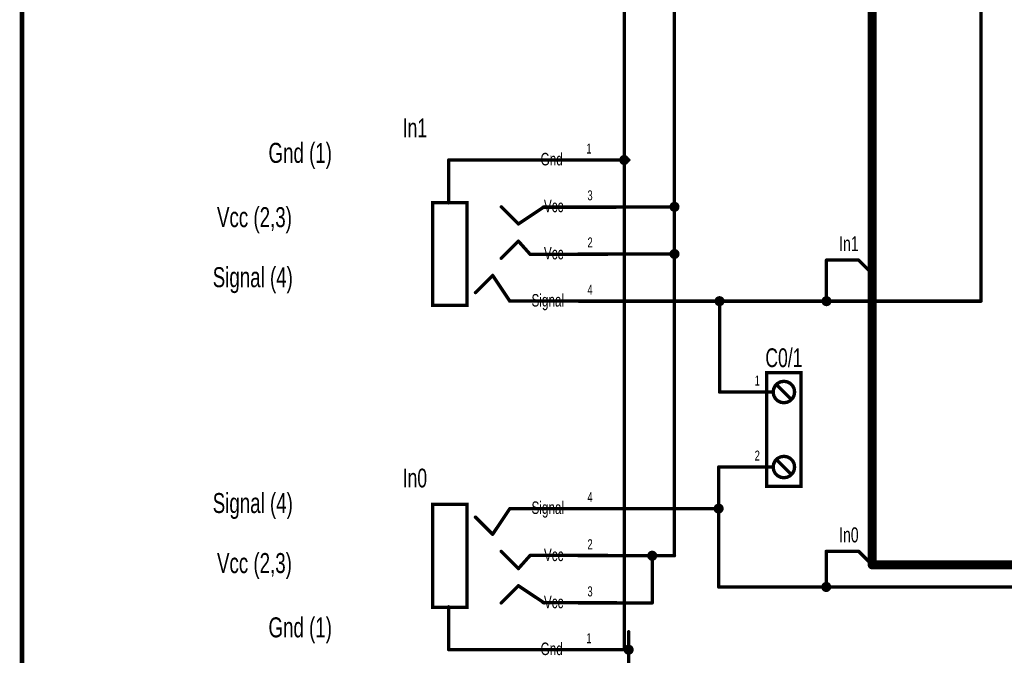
# Model space of a CAD drawing. Extents: x 0 to 22.6, y 0 to 15.8.
# Tile 2 of 26: x 0 to 2.8, y 3.6 to 5.4. Entities that reach past the tile are written whole.
import ezdxf
from ezdxf.enums import TextEntityAlignment as Align

# ---------------------------------------------------------------- set-up
doc = ezdxf.new("R2010")
doc.units = 0
for name, color, linetype in [('Bus', 180, 'CONTINUOUS'), ('Element', 253, 'CONTINUOUS'), ('Net', 50, 'CONTINUOUS'), ('Pin', 50, 'CONTINUOUS'), ('Titles', 253, 'CONTINUOUS')]:
    doc.layers.add(name, color=color, linetype=linetype)

msp = doc.modelspace()

# ---------------------------------------------------------------- linework, layer by layer
at = {"layer": 'Bus', "linetype": 'CONTINUOUS', "const_width": 0.0262}
for points in [[(2.464, 10.8618), (2.464, 3.8418)], [(2.464, 3.8418), (2.9249, 3.8418)]]:
    msp.add_lwpolyline(points, dxfattribs=at)
at = {"layer": 'Bus', "linetype": 'CONTINUOUS', "const_width": 0.0131}
msp.add_lwpolyline([(2.4574, 3.8418, 1), (2.4705, 3.8418, 1), (2.4574, 3.8418, 1)], format="xyb", dxfattribs=at)
msp.add_lwpolyline([(2.4574, 3.8418, 1), (2.4705, 3.8418, 1), (2.4574, 3.8418, 1)], format="xyb", dxfattribs=at)
at = {"layer": 'Element', "linetype": 'CONTINUOUS', "const_width": 0.0098}
for points in [[(1.23, 4.8973), (1.23, 5.0223)], [(1.605, 5.0223), (1.23, 5.0223)], [(1.2832, 4.5983), (1.1832, 4.5983), (1.1832, 4.8983), (1.2832, 4.8983), (1.2832, 4.5983)], [(1.4332, 4.8358), (1.3832, 4.8858)], [(1.4332, 4.8358), (1.5082, 4.8858)], [(1.505, 4.8848), (1.7175, 4.8848)], [(1.4332, 4.7858), (1.3832, 4.7358)], [(1.4675, 4.7473), (1.4332, 4.7858)], [(1.6925, 4.7473), (1.4675, 4.7473)], [(1.3582, 4.6858), (1.3082, 4.6358)], [(1.4082, 4.6108), (1.3582, 4.6858)], [(1.7207, 4.6108), (1.4082, 4.6108)], [(2.1568, 4.402), (2.2568, 4.402), (2.2568, 4.0708), (2.1568, 4.0708), (2.1568, 4.402)], [(2.1755, 4.3458), (2.1771, 4.3361), (2.1815, 4.3274), (2.1884, 4.3205), (2.1971, 4.316), (2.2068, 4.3145), (2.2165, 4.316), (2.2252, 4.3205), (2.2321, 4.3274), (2.2365, 4.3361), (2.238, 4.3458), (2.2365, 4.3554), (2.2321, 4.3641), (2.2252, 4.371), (2.2165, 4.3755), (2.2068, 4.377), (2.1971, 4.3755), (2.1884, 4.371), (2.1815, 4.3641), (2.1771, 4.3554), (2.1755, 4.3458)], [(2.188, 4.3645), (2.2255, 4.327)], [(2.1755, 4.127), (2.1771, 4.1174), (2.1815, 4.1086), (2.1884, 4.1017), (2.1971, 4.0973), (2.2068, 4.0958), (2.2165, 4.0973), (2.2252, 4.1017), (2.2321, 4.1086), (2.2365, 4.1174), (2.238, 4.127), (2.2365, 4.1367), (2.2321, 4.1454), (2.2252, 4.1523), (2.2165, 4.1567), (2.2068, 4.1583), (2.1971, 4.1567), (2.1884, 4.1523), (2.1815, 4.1454), (2.1771, 4.1367), (2.1755, 4.127)], [(2.188, 4.1458), (2.2255, 4.1083)], [(1.1832, 4.0184), (1.2832, 4.0184), (1.2832, 3.7184), (1.1832, 3.7184), (1.1832, 4.0184)], [(1.4082, 4.0059), (1.3582, 3.9309)], [(1.7207, 4.0059), (1.4082, 4.0059)], [(1.3582, 3.9309), (1.3082, 3.9809)], [(1.4332, 3.8309), (1.3832, 3.8809)], [(1.4675, 3.8694), (1.4332, 3.8309)], [(1.6925, 3.8694), (1.4675, 3.8694)], [(1.4332, 3.7809), (1.3832, 3.7309)], [(1.4332, 3.7809), (1.5082, 3.7309)], [(1.505, 3.7319), (1.7175, 3.7319)], [(1.23, 3.7194), (1.23, 3.5944)], [(1.605, 3.5944), (1.23, 3.5944)]]:
    msp.add_lwpolyline(points, dxfattribs=at)
at = {"layer": 'Element', "linetype": 'CONTINUOUS', "const_width": 0.0049}
for points in [[(1.2276, 5.0223, 1), (1.2325, 5.0223, 1), (1.2276, 5.0223, 1)], [(1.2276, 5.0223, 1), (1.2325, 5.0223, 1), (1.2276, 5.0223, 1)], [(1.6026, 5.0223, 1), (1.6075, 5.0223, 1), (1.6026, 5.0223, 1)], [(1.2276, 4.8973, 1), (1.2325, 4.8973, 1), (1.2276, 4.8973, 1)], [(1.3807, 4.8858, 1), (1.3856, 4.8858, 1), (1.3807, 4.8858, 1)], [(1.5026, 4.8848, 1), (1.5075, 4.8848, 1), (1.5026, 4.8848, 1)], [(1.5057, 4.8858, 1), (1.5106, 4.8858, 1), (1.5057, 4.8858, 1)], [(1.7151, 4.8848, 1), (1.72, 4.8848, 1), (1.7151, 4.8848, 1)], [(1.4307, 4.8358, 1), (1.4356, 4.8358, 1), (1.4307, 4.8358, 1)], [(1.4307, 4.8358, 1), (1.4356, 4.8358, 1), (1.4307, 4.8358, 1)], [(1.4307, 4.7858, 1), (1.4356, 4.7858, 1), (1.4307, 4.7858, 1)], [(1.4307, 4.7858, 1), (1.4356, 4.7858, 1), (1.4307, 4.7858, 1)], [(1.3807, 4.7358, 1), (1.3856, 4.7358, 1), (1.3807, 4.7358, 1)], [(1.4651, 4.7473, 1), (1.47, 4.7473, 1), (1.4651, 4.7473, 1)], [(1.4651, 4.7473, 1), (1.47, 4.7473, 1), (1.4651, 4.7473, 1)], [(1.6901, 4.7473, 1), (1.695, 4.7473, 1), (1.6901, 4.7473, 1)], [(1.3557, 4.6858, 1), (1.3606, 4.6858, 1), (1.3557, 4.6858, 1)], [(1.3557, 4.6858, 1), (1.3606, 4.6858, 1), (1.3557, 4.6858, 1)], [(1.3057, 4.6358, 1), (1.3106, 4.6358, 1), (1.3057, 4.6358, 1)], [(1.4057, 4.6108, 1), (1.4106, 4.6108, 1), (1.4057, 4.6108, 1)], [(1.4057, 4.6108, 1), (1.4106, 4.6108, 1), (1.4057, 4.6108, 1)], [(1.7182, 4.6108, 1), (1.7231, 4.6108, 1), (1.7182, 4.6108, 1)], [(2.1856, 4.3645, 1), (2.1905, 4.3645, 1), (2.1856, 4.3645, 1)], [(2.1731, 4.3458, 1), (2.178, 4.3458, 1), (2.1731, 4.3458, 1)], [(2.2231, 4.327, 1), (2.228, 4.327, 1), (2.2231, 4.327, 1)], [(2.1731, 4.127, 1), (2.178, 4.127, 1), (2.1731, 4.127, 1)], [(2.1856, 4.1458, 1), (2.1905, 4.1458, 1), (2.1856, 4.1458, 1)], [(2.2231, 4.1083, 1), (2.228, 4.1083, 1), (2.2231, 4.1083, 1)], [(1.4057, 4.0059, 1), (1.4106, 4.0059, 1), (1.4057, 4.0059, 1)], [(1.4057, 4.0059, 1), (1.4106, 4.0059, 1), (1.4057, 4.0059, 1)], [(1.7182, 4.0059, 1), (1.7231, 4.0059, 1), (1.7182, 4.0059, 1)], [(1.3057, 3.9809, 1), (1.3106, 3.9809, 1), (1.3057, 3.9809, 1)], [(1.3557, 3.9309, 1), (1.3606, 3.9309, 1), (1.3557, 3.9309, 1)], [(1.3557, 3.9309, 1), (1.3606, 3.9309, 1), (1.3557, 3.9309, 1)], [(1.3807, 3.8809, 1), (1.3856, 3.8809, 1), (1.3807, 3.8809, 1)], [(1.4651, 3.8694, 1), (1.47, 3.8694, 1), (1.4651, 3.8694, 1)], [(1.4651, 3.8694, 1), (1.47, 3.8694, 1), (1.4651, 3.8694, 1)], [(1.6901, 3.8694, 1), (1.695, 3.8694, 1), (1.6901, 3.8694, 1)], [(1.4307, 3.8309, 1), (1.4356, 3.8309, 1), (1.4307, 3.8309, 1)], [(1.4307, 3.8309, 1), (1.4356, 3.8309, 1), (1.4307, 3.8309, 1)], [(1.4307, 3.7809, 1), (1.4356, 3.7809, 1), (1.4307, 3.7809, 1)], [(1.4307, 3.7809, 1), (1.4356, 3.7809, 1), (1.4307, 3.7809, 1)], [(1.3807, 3.7309, 1), (1.3856, 3.7309, 1), (1.3807, 3.7309, 1)], [(1.5026, 3.7319, 1), (1.5075, 3.7319, 1), (1.5026, 3.7319, 1)], [(1.5057, 3.7309, 1), (1.5106, 3.7309, 1), (1.5057, 3.7309, 1)], [(1.7151, 3.7319, 1), (1.72, 3.7319, 1), (1.7151, 3.7319, 1)], [(1.2276, 3.7194, 1), (1.2325, 3.7194, 1), (1.2276, 3.7194, 1)], [(1.2276, 3.5944, 1), (1.2325, 3.5944, 1), (1.2276, 3.5944, 1)], [(1.2276, 3.5944, 1), (1.2325, 3.5944, 1), (1.2276, 3.5944, 1)], [(1.6026, 3.5944, 1), (1.6075, 3.5944, 1), (1.6026, 3.5944, 1)]]:
    msp.add_lwpolyline(points, format="xyb", dxfattribs=at)
at = {"layer": 'Net', "linetype": 'CONTINUOUS', "const_width": 0.0098}
for points in [[(1.7415, 3.5944), (1.7415, 10.4223)], [(1.888, 10.2857), (1.888, 3.8684)], [(2.7814, 6.5731), (2.7814, 4.6107)], [(1.7317, 5.0223), (1.7322, 5.0192), (1.7336, 5.0165), (1.7357, 5.0143), (1.7385, 5.0129), (1.7415, 5.0124), (1.7446, 5.0129), (1.7473, 5.0143), (1.7495, 5.0165), (1.7509, 5.0192), (1.7514, 5.0223), (1.7509, 5.0253), (1.7495, 5.0281), (1.7473, 5.0302), (1.7446, 5.0316), (1.7415, 5.0321), (1.7385, 5.0316), (1.7357, 5.0302), (1.7336, 5.0281), (1.7322, 5.0253), (1.7317, 5.0223)], [(1.755, 5.0223), (1.7415, 5.0223)], [(1.7582, 4.8857), (1.888, 4.8857)], [(1.8782, 4.8857), (1.8786, 4.8827), (1.88, 4.88), (1.8822, 4.8778), (1.885, 4.8764), (1.888, 4.8759), (1.891, 4.8764), (1.8938, 4.8778), (1.896, 4.88), (1.8974, 4.8827), (1.8978, 4.8857), (1.8974, 4.8888), (1.896, 4.8915), (1.8938, 4.8937), (1.891, 4.8951), (1.888, 4.8956), (1.885, 4.8951), (1.8822, 4.8937), (1.88, 4.8915), (1.8786, 4.8888), (1.8782, 4.8857)], [(1.8782, 4.7483), (1.8786, 4.7452), (1.88, 4.7425), (1.8822, 4.7403), (1.885, 4.7389), (1.888, 4.7384), (1.891, 4.7389), (1.8938, 4.7403), (1.896, 4.7425), (1.8974, 4.7452), (1.8978, 4.7483), (1.8974, 4.7513), (1.896, 4.754), (1.8938, 4.7562), (1.891, 4.7576), (1.888, 4.7581), (1.885, 4.7576), (1.8822, 4.7562), (1.88, 4.754), (1.8786, 4.7513), (1.8782, 4.7483)], [(1.7582, 4.7483), (1.888, 4.7483)], [(2.3308, 4.6107), (2.3308, 4.7303)], [(2.3308, 4.7303), (2.4246, 4.7303)], [(2.4246, 4.7303), (2.464, 4.6909)], [(2.0095, 4.6107), (2.0099, 4.6077), (2.0113, 4.605), (2.0135, 4.6028), (2.0163, 4.6014), (2.0193, 4.6009), (2.0223, 4.6014), (2.0251, 4.6028), (2.0273, 4.605), (2.0287, 4.6077), (2.0291, 4.6107), (2.0287, 4.6138), (2.0273, 4.6165), (2.0251, 4.6187), (2.0223, 4.6201), (2.0193, 4.6206), (2.0163, 4.6201), (2.0135, 4.6187), (2.0113, 4.6165), (2.0099, 4.6138), (2.0095, 4.6107)], [(2.321, 4.6107), (2.3215, 4.6077), (2.3229, 4.605), (2.3251, 4.6028), (2.3278, 4.6014), (2.3308, 4.6009), (2.3339, 4.6014), (2.3366, 4.6028), (2.3388, 4.605), (2.3402, 4.6077), (2.3407, 4.6107), (2.3402, 4.6138), (2.3388, 4.6165), (2.3366, 4.6187), (2.3339, 4.6201), (2.3308, 4.6206), (2.3278, 4.6201), (2.3251, 4.6187), (2.3229, 4.6165), (2.3215, 4.6138), (2.321, 4.6107)], [(2.7814, 4.6107), (1.7581, 4.6107)], [(2.0193, 4.3458), (2.0193, 4.6107)], [(2.0167, 4.127), (2.0167, 4.0059)], [(2.0068, 4.0059), (2.0073, 4.0029), (2.0087, 4.0001), (2.0109, 3.998), (2.0136, 3.9966), (2.0167, 3.9961), (2.0197, 3.9966), (2.0224, 3.998), (2.0246, 4.0001), (2.026, 4.0029), (2.0265, 4.0059), (2.026, 4.009), (2.0246, 4.0117), (2.0224, 4.0139), (2.0197, 4.0153), (2.0167, 4.0158), (2.0136, 4.0153), (2.0109, 4.0139), (2.0087, 4.0117), (2.0073, 4.009), (2.0068, 4.0059)], [(2.0167, 4.0059), (1.7581, 4.0059)], [(2.0167, 3.7774), (2.0167, 4.0059)], [(1.888, 3.8684), (1.7582, 3.8684)], [(1.8132, 3.8684), (1.8137, 3.8654), (1.8151, 3.8626), (1.8173, 3.8604), (1.82, 3.859), (1.8231, 3.8586), (1.8261, 3.859), (1.8289, 3.8604), (1.831, 3.8626), (1.8324, 3.8654), (1.8329, 3.8684), (1.8324, 3.8714), (1.831, 3.8742), (1.8289, 3.8764), (1.8261, 3.8778), (1.8231, 3.8782), (1.82, 3.8778), (1.8173, 3.8764), (1.8151, 3.8742), (1.8137, 3.8714), (1.8132, 3.8684)], [(1.8231, 3.7309), (1.8231, 3.8684)], [(2.3301, 3.7774), (2.3301, 3.8812)], [(2.3301, 3.8812), (2.4246, 3.8812)], [(2.4246, 3.8812), (2.464, 3.8418)], [(2.3203, 3.7774), (2.3208, 3.7744), (2.3222, 3.7716), (2.3243, 3.7694), (2.3271, 3.768), (2.3301, 3.7676), (2.3332, 3.768), (2.3359, 3.7694), (2.3381, 3.7716), (2.3395, 3.7744), (2.34, 3.7774), (2.3395, 3.7804), (2.3381, 3.7832), (2.3359, 3.7854), (2.3332, 3.7868), (2.3301, 3.7872), (2.3271, 3.7868), (2.3243, 3.7854), (2.3222, 3.7832), (2.3208, 3.7804), (2.3203, 3.7774)], [(5.8199, 3.7774), (2.0167, 3.7774)], [(1.7582, 3.7309), (1.8231, 3.7309)], [(1.7544, 3.6468), (1.7544, 3.5944)], [(1.755, 3.5944), (1.7415, 3.5944)], [(1.7446, 3.5944), (1.7451, 3.5913), (1.7465, 3.5886), (1.7486, 3.5864), (1.7514, 3.585), (1.7544, 3.5845), (1.7575, 3.585), (1.7602, 3.5864), (1.7624, 3.5886), (1.7638, 3.5913), (1.7643, 3.5944), (1.7638, 3.5974), (1.7624, 3.6002), (1.7602, 3.6024), (1.7575, 3.6038), (1.7544, 3.6042), (1.7514, 3.6038), (1.7486, 3.6024), (1.7465, 3.6002), (1.7451, 3.5974), (1.7446, 3.5944)]]:
    msp.add_lwpolyline(points, dxfattribs=at)
at = {"layer": 'Net', "linetype": 'CONTINUOUS', "const_width": 0.0049}
for points in [[(1.7292, 5.0223, 1), (1.7342, 5.0223, 1), (1.7292, 5.0223, 1)], [(1.7391, 5.0223, 1), (1.744, 5.0223, 1), (1.7391, 5.0223, 1)], [(1.7526, 5.0223, 1), (1.7575, 5.0223, 1), (1.7526, 5.0223, 1)], [(1.7557, 4.8857, 1), (1.7606, 4.8857, 1), (1.7557, 4.8857, 1)], [(1.8757, 4.8857, 1), (1.8806, 4.8857, 1), (1.8757, 4.8857, 1)], [(1.8855, 4.8857, 1), (1.8905, 4.8857, 1), (1.8855, 4.8857, 1)], [(1.7557, 4.7483, 1), (1.7606, 4.7483, 1), (1.7557, 4.7483, 1)], [(1.8757, 4.7483, 1), (1.8806, 4.7483, 1), (1.8757, 4.7483, 1)], [(1.8855, 4.7483, 1), (1.8905, 4.7483, 1), (1.8855, 4.7483, 1)], [(2.3284, 4.7303, 1), (2.3333, 4.7303, 1), (2.3284, 4.7303, 1)], [(2.3284, 4.7303, 1), (2.3333, 4.7303, 1), (2.3284, 4.7303, 1)], [(2.4221, 4.7303, 1), (2.427, 4.7303, 1), (2.4221, 4.7303, 1)], [(2.4221, 4.7303, 1), (2.427, 4.7303, 1), (2.4221, 4.7303, 1)], [(2.4615, 4.6909, 1), (2.4664, 4.6909, 1), (2.4615, 4.6909, 1)], [(1.7557, 4.6107, 1), (1.7606, 4.6107, 1), (1.7557, 4.6107, 1)], [(2.007, 4.6107, 1), (2.0119, 4.6107, 1), (2.007, 4.6107, 1)], [(2.0168, 4.6107, 1), (2.0218, 4.6107, 1), (2.0168, 4.6107, 1)], [(2.3185, 4.6107, 1), (2.3235, 4.6107, 1), (2.3185, 4.6107, 1)], [(2.3284, 4.6107, 1), (2.3333, 4.6107, 1), (2.3284, 4.6107, 1)], [(2.7789, 4.6107, 1), (2.7838, 4.6107, 1), (2.7789, 4.6107, 1)], [(2.7789, 4.6107, 1), (2.7838, 4.6107, 1), (2.7789, 4.6107, 1)], [(2.0168, 4.3458, 1), (2.0218, 4.3458, 1), (2.0168, 4.3458, 1)], [(2.0142, 4.127, 1), (2.0191, 4.127, 1), (2.0142, 4.127, 1)], [(1.7557, 4.0059, 1), (1.7606, 4.0059, 1), (1.7557, 4.0059, 1)], [(2.0043, 4.0059, 1), (2.0093, 4.0059, 1), (2.0043, 4.0059, 1)], [(2.0142, 4.0059, 1), (2.0191, 4.0059, 1), (2.0142, 4.0059, 1)], [(2.0142, 4.0059, 1), (2.0191, 4.0059, 1), (2.0142, 4.0059, 1)], [(2.0142, 4.0059, 1), (2.0191, 4.0059, 1), (2.0142, 4.0059, 1)], [(1.7557, 3.8684, 1), (1.7606, 3.8684, 1), (1.7557, 3.8684, 1)], [(1.8108, 3.8684, 1), (1.8157, 3.8684, 1), (1.8108, 3.8684, 1)], [(1.8206, 3.8684, 1), (1.8255, 3.8684, 1), (1.8206, 3.8684, 1)], [(1.8855, 3.8684, 1), (1.8905, 3.8684, 1), (1.8855, 3.8684, 1)], [(1.8855, 3.8684, 1), (1.8905, 3.8684, 1), (1.8855, 3.8684, 1)], [(2.3277, 3.8812, 1), (2.3326, 3.8812, 1), (2.3277, 3.8812, 1)], [(2.3277, 3.8812, 1), (2.3326, 3.8812, 1), (2.3277, 3.8812, 1)], [(2.4221, 3.8812, 1), (2.427, 3.8812, 1), (2.4221, 3.8812, 1)], [(2.4221, 3.8812, 1), (2.427, 3.8812, 1), (2.4221, 3.8812, 1)], [(2.4615, 3.8418, 1), (2.4664, 3.8418, 1), (2.4615, 3.8418, 1)], [(2.0142, 3.7774, 1), (2.0191, 3.7774, 1), (2.0142, 3.7774, 1)], [(2.0142, 3.7774, 1), (2.0191, 3.7774, 1), (2.0142, 3.7774, 1)], [(2.3178, 3.7774, 1), (2.3227, 3.7774, 1), (2.3178, 3.7774, 1)], [(2.3277, 3.7774, 1), (2.3326, 3.7774, 1), (2.3277, 3.7774, 1)], [(1.7557, 3.7309, 1), (1.7606, 3.7309, 1), (1.7557, 3.7309, 1)], [(1.8206, 3.7309, 1), (1.8255, 3.7309, 1), (1.8206, 3.7309, 1)], [(1.8206, 3.7309, 1), (1.8255, 3.7309, 1), (1.8206, 3.7309, 1)], [(1.752, 3.6468, 1), (1.7569, 3.6468, 1), (1.752, 3.6468, 1)], [(1.7391, 3.5944, 1), (1.744, 3.5944, 1), (1.7391, 3.5944, 1)], [(1.7391, 3.5944, 1), (1.744, 3.5944, 1), (1.7391, 3.5944, 1)], [(1.7421, 3.5944, 1), (1.747, 3.5944, 1), (1.7421, 3.5944, 1)], [(1.752, 3.5944, 1), (1.7569, 3.5944, 1), (1.752, 3.5944, 1)], [(1.7526, 3.5944, 1), (1.7575, 3.5944, 1), (1.7526, 3.5944, 1)]]:
    msp.add_lwpolyline(points, format="xyb", dxfattribs=at)
at = {"layer": 'Pin', "linetype": 'CONTINUOUS', "const_width": 0.0098}
for points in [[(1.605, 5.0223), (1.755, 5.0223)], [(1.6082, 4.8857), (1.7582, 4.8857)], [(1.6082, 4.7483), (1.7582, 4.7483)], [(1.6081, 4.6107), (1.7581, 4.6107)], [(2.1693, 4.3458), (2.0193, 4.3458)], [(2.1693, 4.127), (2.0193, 4.127)], [(1.6081, 4.0059), (1.7581, 4.0059)], [(1.6082, 3.8684), (1.7582, 3.8684)], [(1.6082, 3.7309), (1.7582, 3.7309)], [(1.7544, 3.4968), (1.7544, 3.6468)], [(1.605, 3.5944), (1.755, 3.5944)]]:
    msp.add_lwpolyline(points, dxfattribs=at)
at = {"layer": 'Pin', "linetype": 'CONTINUOUS', "const_width": 0.0049}
for points in [[(1.6026, 5.0223, 1), (1.6075, 5.0223, 1), (1.6026, 5.0223, 1)], [(1.7526, 5.0223, 1), (1.7575, 5.0223, 1), (1.7526, 5.0223, 1)], [(1.6057, 4.8857, 1), (1.6106, 4.8857, 1), (1.6057, 4.8857, 1)], [(1.7557, 4.8857, 1), (1.7606, 4.8857, 1), (1.7557, 4.8857, 1)], [(1.6057, 4.7483, 1), (1.6106, 4.7483, 1), (1.6057, 4.7483, 1)], [(1.7557, 4.7483, 1), (1.7606, 4.7483, 1), (1.7557, 4.7483, 1)], [(1.6057, 4.6107, 1), (1.6106, 4.6107, 1), (1.6057, 4.6107, 1)], [(1.7557, 4.6107, 1), (1.7606, 4.6107, 1), (1.7557, 4.6107, 1)], [(2.0168, 4.3458, 1), (2.0218, 4.3458, 1), (2.0168, 4.3458, 1)], [(2.1668, 4.3458, 1), (2.1718, 4.3458, 1), (2.1668, 4.3458, 1)], [(2.0168, 4.127, 1), (2.0218, 4.127, 1), (2.0168, 4.127, 1)], [(2.1668, 4.127, 1), (2.1718, 4.127, 1), (2.1668, 4.127, 1)], [(1.6057, 4.0059, 1), (1.6106, 4.0059, 1), (1.6057, 4.0059, 1)], [(1.7557, 4.0059, 1), (1.7606, 4.0059, 1), (1.7557, 4.0059, 1)], [(1.6057, 3.8684, 1), (1.6106, 3.8684, 1), (1.6057, 3.8684, 1)], [(1.7557, 3.8684, 1), (1.7606, 3.8684, 1), (1.7557, 3.8684, 1)], [(1.6057, 3.7309, 1), (1.6106, 3.7309, 1), (1.6057, 3.7309, 1)], [(1.7557, 3.7309, 1), (1.7606, 3.7309, 1), (1.7557, 3.7309, 1)], [(1.752, 3.6468, 1), (1.7569, 3.6468, 1), (1.752, 3.6468, 1)], [(1.6026, 3.5944, 1), (1.6075, 3.5944, 1), (1.6026, 3.5944, 1)], [(1.7526, 3.5944, 1), (1.7575, 3.5944, 1), (1.7526, 3.5944, 1)]]:
    msp.add_lwpolyline(points, format="xyb", dxfattribs=at)
at = {"layer": 'Titles', "linetype": 'CONTINUOUS', "const_width": 0.0131}
msp.add_lwpolyline([(22.5851, 0.0288), (-0.0133, 0.0288), (-0.0133, 15.7768), (22.5851, 15.7768), (22.5851, 0.0288)], dxfattribs=at)

# ---------------------------------------------------------------- texts
at = {"layer": 'Element', "width": 0.7}
for s, p in [('In1', (1.1316, 5.0723)), ('C0/1', (2.2068, 4.402)), ('In0', (1.1316, 4.0512))]:
    msp.add_text(s, height=0.0547, dxfattribs=at).set_placement(p, align=Align.BOTTOM_CENTER)
for s, p in [('Gnd (1)', (0.705, 5.0723)), ('Vcc (2,3)', (0.555, 4.8848)), ('Signal (4)', (0.5425, 4.7098)), ('Signal (4)', (0.5425, 4.0512)), ('Vcc (2,3)', (0.555, 3.8762)), ('Gnd (1)', (0.705, 3.6887))]:
    msp.add_text(s, height=0.0583, dxfattribs=at).set_placement(p, align=Align.TOP_LEFT)
at = {"layer": 'Net', "width": 0.7}
for s, p in [('In1', (2.4246, 4.7434)), ('In0', (2.4246, 3.8943))]:
    msp.add_text(s, height=0.0437, dxfattribs=at).set_placement(p, align=Align.BOTTOM_RIGHT)
at = {"layer": 'Pin', "width": 0.7}
for s, height, p in [('1', 0.0292, (1.6313, 5.0704)), ('Gnd', 0.0365, (1.4979, 5.0431)), ('Vcc', 0.0365, (1.5076, 4.9065)), ('3', 0.0292, (1.6344, 4.9339)), ('2', 0.0292, (1.6344, 4.7964)), ('Vcc', 0.0365, (1.5076, 4.769)), ('4', 0.0292, (1.6344, 4.6589)), ('Signal', 0.0365, (1.4714, 4.6315)), ('1', 0.0292, (2.1217, 4.3939)), ('2', 0.0292, (2.1217, 4.1751)), ('4', 0.0292, (1.6344, 4.054)), ('Signal', 0.0365, (1.4714, 4.0267)), ('2', 0.0292, (1.6344, 3.9165)), ('Vcc', 0.0365, (1.5076, 3.8892)), ('3', 0.0292, (1.6344, 3.779)), ('Vcc', 0.0365, (1.5076, 3.7517)), ('Gnd', 0.0365, (1.4979, 3.6152)), ('1', 0.0292, (1.6313, 3.6425))]:
    msp.add_text(s, height=height, dxfattribs=at).set_placement(p, align=Align.TOP_LEFT)

doc.saveas('drawing.dxf')
